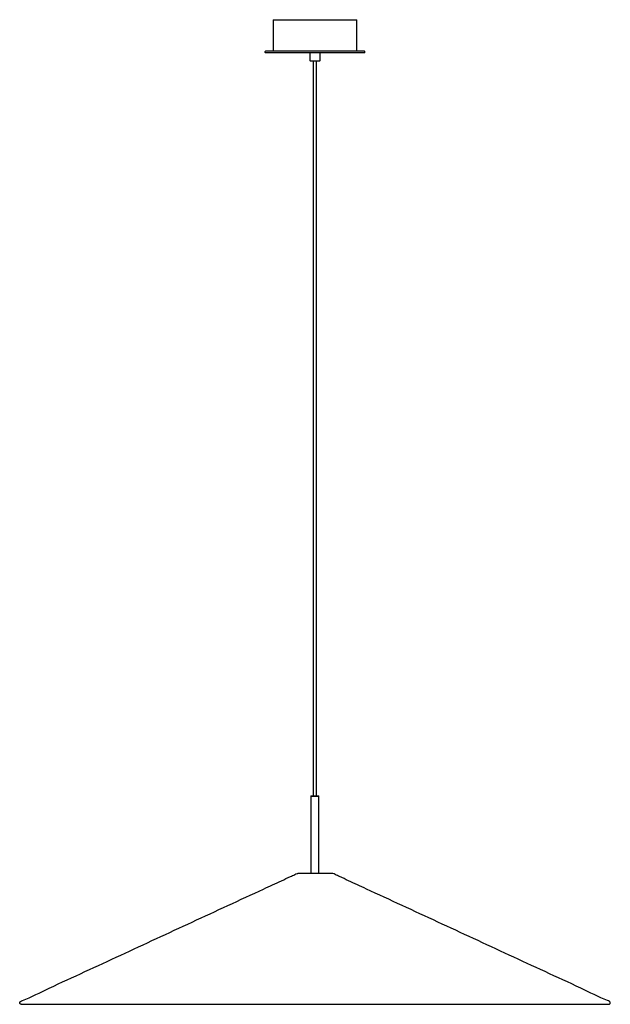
# Model space of a CAD drawing. Extents: x 146 to 1044, y -327 to 1171.
import ezdxf

# ---------------------------------------------------------------- set-up
doc = ezdxf.new("R2010")
doc.units = 0
doc.header["$MEASUREMENT"] = 0
doc.layers.get('0').update_dxf_attribs({"lineweight": 0})

msp = doc.modelspace()

# ---------------------------------------------------------------- linework, layer by layer
at = {"color": 18, "lineweight": 25, "true_color": 0x000000}
for p, q in [((531.5, 1170.5), (531.5, 1122.5)), ((658.5, 1160.7), (658.5, 1170.5)), ((658.5, 1122.5), (658.5, 1157.4)), ((519.5, 1122), (520, 1122.5)), ((519.5, 1120.5), (519.5, 1122)), ((519.5, 1120.5), (520, 1120)), ((670, 1122.5), (520, 1122.5)), ((670, 1120), (520, 1120)), ((587.5, 1120), (587, 1119.5)), ((587, 1119.5), (587, 1108.5)), ((603, 1119.5), (602.5, 1120)), ((603, 1108.5), (603, 1119.5)), ((670.5, 1122), (670, 1122.5)), ((670, 1120), (670.5, 1120.5)), ((670.5, 1120.5), (670.5, 1122)), ((587, 1108.5), (587.5, 1108)), ((592, 1108), (592, -10.5)), ((597.5, -10.5), (597.5, 1108)), ((602.5, 1108), (603, 1108.5)), ((589.3, -10.5), (588.8, -11)), ((588.8, -11), (588.8, -128.3)), ((590, -10.5), (589.6, -11)), ((600.8, -11), (600.3, -10.5)), ((600.8, -128.3), (600.8, -11)), ((621.3, -128.3), (568.7, -128.3)), ((148.5, -327.5), (1041.5, -327.5))]:
    msp.add_line(p, q, dxfattribs=at)
for points, knots in [([(531.5, 1170.5), (531.5, 1170.5), (531.6, 1170.5), (531.9, 1170.5), (532.2, 1170.5), (532.7, 1170.5), (533.4, 1170.5), (534.1, 1170.5), (534.9, 1170.5), (535.9, 1170.5), (537, 1170.5), (538.2, 1170.5), (539.6, 1170.5), (541, 1170.5), (542.6, 1170.5), (544.3, 1170.5), (546.1, 1170.5), (548, 1170.5), (550.1, 1170.5), (552.1, 1170.5), (554.3, 1170.5), (556.6, 1170.5), (559, 1170.5), (561.4, 1170.5), (563.9, 1170.5), (566.4, 1170.5), (568.9, 1170.5), (571.6, 1170.5), (574.1, 1170.5), (576.8, 1170.5), (579.5, 1170.5), (582, 1170.5), (584.7, 1170.5), (587.3, 1170.5), (589.8, 1170.5), (592.4, 1170.5), (595, 1170.5)], [0, 0, 0, 0, 1, 1, 1, 2, 2, 2, 3, 3, 3, 4, 4, 4, 5, 5, 5, 6, 6, 6, 7, 7, 7, 8, 8, 8, 9, 9, 9, 10, 10, 10, 11, 11, 11, 12, 12, 12, 12]), ([(595, 1170.5), (597.5, 1170.5), (600.1, 1170.5), (602.6, 1170.5), (605.2, 1170.5), (607.9, 1170.5), (610.5, 1170.5), (613.1, 1170.5), (615.8, 1170.5), (618.3, 1170.5), (621, 1170.5), (623.5, 1170.5), (626, 1170.5), (628.5, 1170.5), (631, 1170.5), (633.3, 1170.5), (635.6, 1170.5), (637.8, 1170.5), (639.9, 1170.5), (641.9, 1170.5), (643.8, 1170.5), (645.6, 1170.5), (647.3, 1170.5), (648.9, 1170.5), (650.3, 1170.5), (651.7, 1170.5), (653, 1170.5), (654, 1170.5), (655, 1170.5), (655.9, 1170.5), (656.5, 1170.5), (657.2, 1170.5), (657.7, 1170.5), (658, 1170.5), (658.3, 1170.5), (658.4, 1170.5), (658.5, 1170.5)], [0, 0, 0, 0, 1, 1, 1, 2, 2, 2, 3, 3, 3, 4, 4, 4, 5, 5, 5, 6, 6, 6, 7, 7, 7, 8, 8, 8, 9, 9, 9, 10, 10, 10, 11, 11, 11, 12, 12, 12, 12]), ([(658.5, 1157), (658.5, 1157), (658.5, 1157.1), (658.4, 1157.1), (658.4, 1157.2), (658.4, 1157.2), (658.4, 1157.3), (658.4, 1157.4), (658.4, 1157.5), (658.4, 1157.6), (658.4, 1157.7), (658.4, 1157.8), (658.4, 1158), (658.4, 1158.1), (658.4, 1158.2), (658.4, 1158.3), (658.4, 1158.6), (658.4, 1158.8), (658.4, 1159), (658.4, 1159.2), (658.4, 1159.5), (658.4, 1159.7), (658.4, 1159.8), (658.4, 1159.9), (658.4, 1160), (658.4, 1160.2), (658.4, 1160.3), (658.4, 1160.4), (658.4, 1160.5), (658.4, 1160.6), (658.4, 1160.7), (658.4, 1160.8), (658.4, 1160.8), (658.4, 1160.9), (658.5, 1161), (658.5, 1161), (658.5, 1161)], [0, 0, 0, 0, 1, 1, 1, 2, 2, 2, 3, 3, 3, 4, 4, 4, 5, 5, 5, 6, 6, 6, 7, 7, 7, 8, 8, 8, 9, 9, 9, 10, 10, 10, 11, 11, 11, 12, 12, 12, 12]), ([(658.4, 1159), (658.4, 1159.2), (658.4, 1159.4), (658.4, 1159.6), (658.4, 1159.8), (658.4, 1160), (658.4, 1160.2), (658.4, 1160.3), (658.4, 1160.4), (658.5, 1160.5), (658.5, 1160.6), (658.5, 1160.7), (658.5, 1160.7), (658.5, 1160.7), (658.5, 1160.7), (658.5, 1160.7)], [0, 0, 0, 0, 1, 1, 1, 2, 2, 2, 3, 3, 3, 4, 4, 4, 5, 5, 5, 5]), ([(658.5, 1157.4), (658.5, 1157.4), (658.5, 1157.4), (658.5, 1157.5), (658.4, 1157.6), (658.4, 1157.7), (658.4, 1157.8), (658.4, 1158), (658.4, 1158.2), (658.4, 1158.4), (658.4, 1158.6), (658.4, 1158.8), (658.4, 1159)], [0, 0, 0, 0, 1, 1, 1, 2, 2, 2, 3, 3, 3, 4, 4, 4, 4]), ([(587.5, 1108), (587.5, 1108), (587.5, 1108), (587.6, 1108), (587.7, 1108), (587.8, 1108), (588, 1108), (588.2, 1108), (588.4, 1108), (588.7, 1108), (589, 1108), (589.3, 1108), (589.7, 1108), (590, 1108), (590.4, 1108), (590.8, 1108), (591.3, 1108), (591.7, 1108), (592.2, 1108), (592.7, 1108), (593.1, 1108), (593.6, 1108), (594.1, 1108), (594.5, 1108), (595, 1108), (595.4, 1108), (595.9, 1108), (596.3, 1108), (596.8, 1108), (597.3, 1108), (597.7, 1108), (598.2, 1108), (598.6, 1108), (599.1, 1108), (599.5, 1108), (599.9, 1108), (600.3, 1108), (600.6, 1108), (601, 1108), (601.2, 1108), (601.5, 1108), (601.7, 1108), (601.9, 1108), (602.1, 1108), (602.2, 1108), (602.3, 1108), (602.4, 1108), (602.5, 1108), (602.5, 1108)], [0, 0, 0, 0, 1, 1, 1, 2, 2, 2, 3, 3, 3, 4, 4, 4, 5, 5, 5, 6, 6, 6, 7, 7, 7, 8, 8, 8, 9, 9, 9, 10, 10, 10, 11, 11, 11, 12, 12, 12, 13, 13, 13, 14, 14, 14, 15, 15, 15, 16, 16, 16, 16]), ([(588.9, -11), (588.9, -11), (588.8, -11), (588.8, -11), (588.9, -11), (589.2, -11), (589.6, -11)], [0, 0, 0, 0, 1, 1, 1, 2, 2, 2, 2]), ([(589.4, -10.5), (589.3, -10.5), (589.3, -10.5), (589.3, -10.5), (589.4, -10.5), (589.7, -10.5), (590, -10.5)], [0, 0, 0, 0, 1, 1, 1, 2, 2, 2, 2]), ([(589.6, -11), (590, -11), (590.5, -11), (591, -11), (591.7, -11), (592.4, -11), (593.2, -11), (594, -11), (594.8, -11), (595.7, -11), (596.4, -11), (597.1, -11), (597.8, -11), (598.4, -11), (599, -11), (599.5, -11), (600, -11), (600.4, -11), (600.6, -11), (600.7, -11), (600.7, -11), (600.7, -11)], [0, 0, 0, 0, 1, 1, 1, 2, 2, 2, 3, 3, 3, 4, 4, 4, 5, 5, 5, 6, 6, 6, 7, 7, 7, 7]), ([(590, -10.5), (590.4, -10.5), (590.8, -10.5), (591.4, -10.5), (591.9, -10.5), (592.6, -10.5), (593.4, -10.5), (594.1, -10.5), (594.8, -10.5), (595.6, -10.5), (596.3, -10.5), (596.9, -10.5), (597.5, -10.5), (598.1, -10.5), (598.6, -10.5), (599.1, -10.5), (599.6, -10.5), (599.9, -10.5), (600.1, -10.5), (600.2, -10.5), (600.2, -10.5), (600.2, -10.5)], [0, 0, 0, 0, 1, 1, 1, 2, 2, 2, 3, 3, 3, 4, 4, 4, 5, 5, 5, 6, 6, 6, 7, 7, 7, 7]), ([(148.5, -327.5), (148.4, -327.5), (148.3, -327.5), (148.2, -327.5), (148, -327.5), (147.8, -327.4), (147.6, -327.3), (147.3, -327.2), (147, -327), (146.7, -326.7), (146.5, -326.4), (146.3, -326.1), (146.2, -325.8), (146.1, -325.5), (146.1, -325.1), (146.2, -324.8), (146.3, -324.4), (146.4, -324.1), (146.6, -323.8), (146.8, -323.5), (147.1, -323.3), (147.4, -323.1), (148.3, -322.6), (149.3, -322.2), (150.3, -321.8), (164.2, -316.3), (177.6, -309.5), (191, -303), (209, -294.2), (227.2, -286.1), (245.3, -277.8), (281.6, -261.3), (317.8, -244.3), (354, -227.5), (390.2, -210.7), (426.4, -194), (462.6, -177.2), (480.7, -168.8), (498.8, -160.4), (516.9, -152.1), (526, -147.9), (535, -143.8), (544.1, -139.5), (548.6, -137.4), (553.1, -135.2), (557.6, -133.2), (559.9, -132.2), (562.2, -131.3), (564.4, -130.1), (565.5, -129.5), (566.6, -128.8), (567.8, -128.5), (568.1, -128.4), (568.4, -128.4), (568.7, -128.3)], [0, 0, 0, 0, 1, 1, 1, 2, 2, 2, 3, 3, 3, 4, 4, 4, 5, 5, 5, 6, 6, 6, 7, 7, 7, 8, 8, 8, 9, 9, 9, 10, 10, 10, 11, 11, 11, 12, 12, 12, 13, 13, 13, 14, 14, 14, 15, 15, 15, 16, 16, 16, 17, 17, 17, 18, 18, 18, 18]), ([(1041.5, -327.5), (1041.8, -327.5), (1042.1, -327.4), (1042.4, -327.3), (1042.7, -327.2), (1043, -327), (1043.3, -326.7), (1043.5, -326.4), (1043.7, -326.1), (1043.8, -325.8), (1043.9, -325.5), (1043.9, -325.1), (1043.8, -324.8), (1043.7, -324.4), (1043.6, -324.1), (1043.4, -323.8), (1043.2, -323.5), (1042.9, -323.3), (1042.6, -323.1), (1041.7, -322.6), (1040.7, -322.2), (1039.7, -321.8), (1025.8, -316.3), (1012.4, -309.5), (999, -303), (981, -294.2), (962.8, -286.1), (944.7, -277.8), (908.4, -261.3), (872.2, -244.3), (836, -227.5), (799.8, -210.7), (763.6, -194), (727.4, -177.2), (709.3, -168.8), (691.2, -160.4), (673.1, -152.1), (664, -147.9), (655, -143.8), (645.9, -139.5), (641.4, -137.4), (636.9, -135.2), (632.4, -133.2), (630.1, -132.2), (627.8, -131.3), (625.6, -130.1), (624.5, -129.5), (623.4, -128.8), (622.2, -128.5), (621.9, -128.4), (621.6, -128.4), (621.3, -128.3)], [0, 0, 0, 0, 1, 1, 1, 2, 2, 2, 3, 3, 3, 4, 4, 4, 5, 5, 5, 6, 6, 6, 7, 7, 7, 8, 8, 8, 9, 9, 9, 10, 10, 10, 11, 11, 11, 12, 12, 12, 13, 13, 13, 14, 14, 14, 15, 15, 15, 16, 16, 16, 17, 17, 17, 17])]:
    msp.add_open_spline(points, degree=3, knots=knots, dxfattribs=at)

doc.saveas('drawing.dxf')
